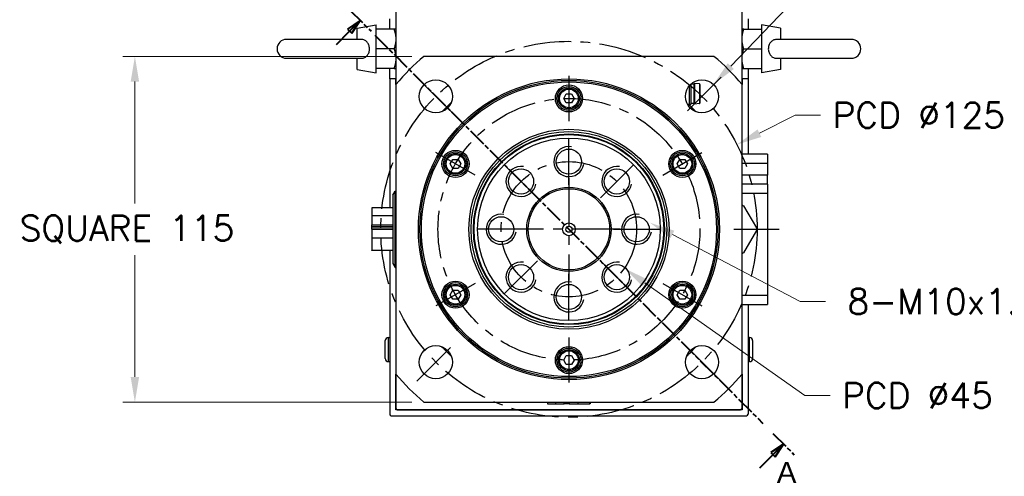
# Model space of a CAD drawing. Extents: x 22980 to 24665, y -1873 to -685.
# Tile 7 of 22: x 24159 to 24486, y -1531 to -1379. Entities that reach past the tile are written whole.
import ezdxf

# ---------------------------------------------------------------- set-up
doc = ezdxf.new("R2010")
doc.units = 0
doc.header["$LTSCALE"] = 25.4
doc.linetypes.add('CENTER', pattern=[2, 1.25, -0.25, 0.25, -0.25])
doc.linetypes.add('CHAIN', pattern=[0.3543, 0.2362, -0.0295, 0.0591, -0.0295])
doc.layers.get('0').update_dxf_attribs({"linetype": 'CONTINUOUS'})
doc.layers.get('Defpoints').update_dxf_attribs({"linetype": 'CONTINUOUS'})
doc.layers.add('ATA-CENTER', color=133, linetype='CENTER')
doc.layers.add('ATA-DIM', color=252, linetype='CONTINUOUS', lineweight=25)
doc.layers.add('ATA-SECTION', color=3, linetype='CHAIN', lineweight=40)
doc.styles.get("Standard").update_dxf_attribs({"font": 'simplex.shx'})
doc.styles.add('주 문자 (ISO)', font='arial.ttf')
doc.dimstyles.new('ata_A1', dxfattribs={"dimtxt": 4.2, "dimasz": 4.2, "dimexe": 2, "dimexo": 2, "dimgap": 2, "dimtad": 0, "dimtih": 1, "dimtoh": 1, "dimdec": 6, "dimdsep": 46, "dimtxsty": 'Standard', "dimcen": 0, "dimclrd": 252, "dimclre": 252, "dimclrt": 4, "dimadec": 6, "dimazin": 2, "dimtfac": 1, "dimtdec": 6, "dimtofl": 0, "dimtmove": 0, "dimatfit": 3, "dimfxl": 0, "dimtolj": 1, "dimtzin": 0, "dimlwd": 0, "dimlwe": 0, "dimarcsym": 0})

# ---------------------------------------------------------------- blocks, each defined once
blk = doc.blocks.new('*D19145')
at = {"layer": 'ATA-DIM', "color": 252, "lineweight": 0}
for p, q in [((24289.46, -1391.24), (24193.44, -1391.24)), ((24197.44, -1399.64), (24197.44, -1440.16)), ((24197.44, -1497.84), (24197.44, -1457.32)), ((24289.46, -1506.24), (24193.44, -1506.24))]:
    blk.add_line(p, q, dxfattribs=at)
at = {"layer": 'ATA-DIM', "color": 252}
for points in [[(24198.84, -1399.64), (24196.04, -1399.64), (24197.44, -1391.24)], [(24196.04, -1497.84), (24198.84, -1497.84), (24197.44, -1506.24)]]:
    blk.add_solid(points, dxfattribs=at)
at = {"layer": 'Defpoints', "color": 0}
for p in [(24293.46, -1391.24), (24197.44, -1506.24), (24293.46, -1506.24)]:
    blk.add_point(p, dxfattribs=at)
at = {"layer": 'ATA-DIM', "color": 4, "ltscale": 0.2, "insert": (24159.18, -1444.16), "char_height": 8.4, "attachment_point": 1}
blk.add_mtext('\\A1;SQUARE 115', dxfattribs=at)
blk = doc.blocks.new('*D19157')
at = {"layer": 'ATA-DIM', "color": 252, "lineweight": 0}
for p, q in [((24418.43, -1472.74), (24375.98, -1450.47)), ((24426.84, -1472.74), (24418.43, -1472.74))]:
    blk.add_line(p, q, dxfattribs=at)
at = {"layer": 'ATA-DIM', "color": 252}
blk.add_solid([(24376.63, -1449.23), (24375.32, -1451.71), (24368.54, -1446.56)], dxfattribs=at)
at = {"layer": 'Defpoints', "color": 0}
for p in [(24359.68, -1441.92), (24368.54, -1446.56)]:
    blk.add_point(p, dxfattribs=at)
at = {"layer": 'ATA-DIM', "color": 4, "ltscale": 0.2, "insert": (24483.63, -1472.74), "char_height": 8.4, "attachment_point": 5}
blk.add_mtext('8-M10x1.5 DP25', dxfattribs=at)
blk = doc.blocks.new('*D19156')
at = {"layer": 'ATA-DIM', "color": 252, "lineweight": 0}
for p, q in [((24416.82, -1372.01), (24395.39, -1394.49)), ((24425.24, -1372.01), (24416.82, -1372.01))]:
    blk.add_line(p, q, dxfattribs=at)
at = {"layer": 'ATA-DIM', "color": 252}
blk.add_solid([(24394.38, -1393.52), (24396.41, -1395.45), (24389.6, -1400.56)], dxfattribs=at)
at = {"layer": 'Defpoints', "color": 0}
for p in [(24389.6, -1400.56), (24382.01, -1408.53)]:
    blk.add_point(p, dxfattribs=at)
at = {"layer": 'ATA-DIM', "color": 4, "ltscale": 0.2, "insert": (24467.42, -1372.01), "char_height": 8.4, "attachment_point": 5}
blk.add_mtext('4-%%c11 THRU', dxfattribs=at)
blk = doc.blocks.new('*D19147')
at = {"layer": 'ATA-DIM', "color": 252, "lineweight": 0}
for p, q in [((24419.94, -1503.99), (24366.86, -1466.55)), ((24428.34, -1503.99), (24419.94, -1503.99))]:
    blk.add_line(p, q, dxfattribs=at)
at = {"layer": 'ATA-DIM', "color": 252}
blk.add_solid([(24367.67, -1465.41), (24366.05, -1467.69), (24360, -1461.71)], dxfattribs=at)
at = {"layer": 'Defpoints', "color": 0}
for p in [(24323.22, -1435.77), (24360, -1461.71)]:
    blk.add_point(p, dxfattribs=at)
at = {"layer": 'ATA-DIM', "color": 4, "ltscale": 0.2, "insert": (24432.34, -1499.79), "char_height": 8.4, "attachment_point": 1}
blk.add_mtext('\\A1;PCD %%c45', dxfattribs=at)
blk = doc.blocks.new('*D19146')
at = {"layer": 'ATA-DIM', "color": 252, "lineweight": 0}
for p, q in [((24416.8, -1410.77), (24404.9, -1416.78)), ((24425.2, -1410.77), (24416.8, -1410.77))]:
    blk.add_line(p, q, dxfattribs=at)
at = {"layer": 'ATA-DIM', "color": 252}
blk.add_solid([(24404.27, -1415.53), (24405.53, -1418.03), (24397.4, -1420.57)], dxfattribs=at)
at = {"layer": 'Defpoints', "color": 0}
for p in [(24397.4, -1420.57), (24285.82, -1476.91)]:
    blk.add_point(p, dxfattribs=at)
at = {"layer": 'ATA-DIM', "color": 4, "ltscale": 0.2, "insert": (24429.2, -1406.57), "char_height": 8.4, "attachment_point": 1}
blk.add_mtext('\\A1;PCD %%c125', dxfattribs=at)

msp = doc.modelspace()

# ---------------------------------------------------------------- linework, layer by layer
for p, q in [((24284.1090938, -1269.2400297), (24284.1090938, -1400.586629)), ((24399.1090938, -1400.586629), (24399.1090938, -1269.2400297)), ((24282.1090938, -1382.2400297), (24282.1090938, -1378.7400297)), ((24401.1090938, -1378.7400297), (24401.1090938, -1382.2400297)), ((24271.3090938, -1381.8508897), (24277.6090938, -1380.7400297)), ((24271.3090938, -1385.5900297), (24271.3090938, -1381.8508897)), ((24277.6090938, -1396.7400297), (24277.6090938, -1380.7400297)), ((24283.5285372, -1382.2400297), (24277.6090938, -1382.2400297)), ((24399.6896504, -1382.2400297), (24405.6090938, -1382.2400297)), ((24411.9090938, -1381.8508897), (24405.6090938, -1380.7400297)), ((24405.6090938, -1380.7400297), (24405.6090938, -1396.7400297)), ((24411.9090938, -1381.8508897), (24411.9090938, -1385.5900297)), ((24272.4708418, -1385.5900297), (24247.8090938, -1385.5900297)), ((24435.4090938, -1385.5900297), (24410.7473458, -1385.5900297)), ((24283.5285372, -1388.7400297), (24277.6090938, -1388.7400297)), ((24399.6896504, -1388.7400297), (24405.6090938, -1388.7400297)), ((24247.8090938, -1391.8900297), (24272.4708418, -1391.8900297)), ((24271.3090938, -1395.6291698), (24271.3090938, -1391.8900297)), ((24389.7624945, -1391.2400297), (24293.4556931, -1391.2400297)), ((24410.7473458, -1391.8900297), (24435.4090938, -1391.8900297)), ((24411.9090938, -1391.8900297), (24411.9090938, -1395.6291698)), ((24271.3090938, -1395.6291698), (24277.6090938, -1396.7400297)), ((24283.5285372, -1395.2400297), (24277.6090938, -1395.2400297)), ((24282.1090938, -1398.7400297), (24282.1090938, -1395.2400297)), ((24399.6896504, -1395.2400297), (24405.6090938, -1395.2400297)), ((24401.1090938, -1395.2400297), (24401.1090938, -1398.7400297)), ((24411.9090938, -1395.6291698), (24405.6090938, -1396.7400297)), ((24282.1090938, -1398.7400297), (24282.1090938, -1441.6510725)), ((24284.1090938, -1398.7400297), (24282.1090938, -1398.7400297)), ((24284.1090938, -1400.586629), (24284.1090938, -1398.7400297)), ((24399.1090938, -1398.7400297), (24399.1090938, -1400.586629)), ((24401.1090938, -1398.7400297), (24399.1090938, -1398.7400297)), ((24401.1090938, -1398.7400297), (24401.1090938, -1423.7400297)), ((24284.1090938, -1400.586629), (24284.1090938, -1496.8934304)), ((24381.4955938, -1401.1262147), (24381.4955938, -1407.6900297)), ((24382.1090938, -1400.4711682), (24382.1090938, -1407.0765297)), ((24383.1090938, -1400.4400297), (24382.1437333, -1400.4400297)), ((24383.1090938, -1400.4400297), (24383.3590938, -1400.2400297)), ((24383.1090938, -1400.4400297), (24383.1090938, -1406.9400297)), ((24384.93181, -1400.419824), (24383.3590938, -1400.2400297)), ((24383.3590938, -1400.2400297), (24383.3590938, -1407.1400297)), ((24384.93181, -1400.419824), (24384.93181, -1406.9602355)), ((24385.1090938, -1400.6185297), (24385.1090938, -1406.7615297)), ((24399.1090938, -1496.8934304), (24399.1090938, -1400.586629)), ((24339.877043, -1405.2400297), (24340.7430684, -1403.7400297)), ((24340.7430684, -1406.7400297), (24339.877043, -1405.2400297)), ((24340.7430684, -1403.7400297), (24342.4751192, -1403.7400297)), ((24342.4751192, -1403.7400297), (24343.3411446, -1405.2400297)), ((24343.3411446, -1405.2400297), (24342.4751192, -1406.7400297)), ((24342.4751192, -1406.7400297), (24340.7430684, -1406.7400297)), ((24380.9276046, -1407.0910297), (24382.0945938, -1407.0910297)), ((24381.4955938, -1407.6900297), (24381.2905998, -1407.6900297)), ((24382.1090938, -1407.0765297), (24381.4955938, -1407.6900297)), ((24383.1090938, -1406.9400297), (24382.1090938, -1406.9400297)), ((24383.1090938, -1406.9400297), (24383.3590938, -1407.1400297)), ((24384.93181, -1406.9602355), (24383.3590938, -1407.1400297)), ((24302.2049379, -1426.9900297), (24303.0709633, -1425.4900297)), ((24303.0709633, -1425.4900297), (24304.8030141, -1425.4900297)), ((24304.8030141, -1425.4900297), (24305.6690395, -1426.9900297)), ((24377.5491481, -1426.9900297), (24378.4151735, -1425.4900297)), ((24378.4151735, -1425.4900297), (24380.1472243, -1425.4900297)), ((24380.1472243, -1425.4900297), (24381.0132497, -1426.9900297)), ((24407.6090938, -1423.7400297), (24399.1090938, -1423.7400297)), ((24407.6090938, -1423.7400297), (24407.6090938, -1426.7400297)), ((24303.0709633, -1428.4900297), (24302.2049379, -1426.9900297)), ((24304.8030141, -1428.4900297), (24303.0709633, -1428.4900297)), ((24305.6690395, -1426.9900297), (24304.8030141, -1428.4900297)), ((24378.4151735, -1428.4900297), (24377.5491481, -1426.9900297)), ((24380.1472243, -1428.4900297), (24378.4151735, -1428.4900297)), ((24381.0132497, -1426.9900297), (24380.1472243, -1428.4900297)), ((24399.1090938, -1426.7400297), (24407.6090938, -1426.7400297)), ((24407.6090938, -1426.7400297), (24407.6090938, -1430.7400297)), ((24407.6090938, -1430.7400297), (24399.1090938, -1430.7400297)), ((24407.6090938, -1433.7400297), (24407.6090938, -1430.7400297)), ((24407.6090938, -1433.7400297), (24399.1090938, -1433.7400297)), ((24407.6090938, -1433.7400297), (24407.6090938, -1436.7400297)), ((24283.1090938, -1437.4148407), (24283.9028413, -1436.0400297)), ((24283.1090938, -1437.4148407), (24283.1090938, -1460.0652187)), ((24283.9028413, -1436.0400297), (24284.1090938, -1436.0400297)), ((24283.9028413, -1461.4400297), (24283.9028413, -1436.0400297)), ((24399.1090938, -1436.7400297), (24407.6090938, -1436.7400297)), ((24407.6090938, -1436.7400297), (24407.6090938, -1470.7400297)), ((24276.1090938, -1441.6510725), (24276.1090938, -1444.2739433)), ((24283.1090938, -1441.6510725), (24276.1090938, -1441.6510725)), ((24399.6090938, -1440.9458011), (24403.8590938, -1448.307017)), ((24276.1090938, -1444.2739433), (24276.1090938, -1447.2076497)), ((24283.1090938, -1444.2739433), (24276.1090938, -1444.2739433)), ((24276.1090938, -1447.2076497), (24283.1090938, -1447.2076497)), ((24276.1090938, -1447.8544215), (24276.1090938, -1447.2076497)), ((24276.1090938, -1448.0359715), (24276.1090938, -1447.8544215)), ((24276.1090938, -1447.8544215), (24283.1090938, -1447.8544215)), ((24276.1090938, -1448.6827432), (24276.1090938, -1448.0359715)), ((24283.1090938, -1448.0359715), (24276.1090938, -1448.0359715)), ((24283.1090938, -1448.6827432), (24276.1090938, -1448.6827432)), ((24276.1090938, -1448.7973162), (24276.1090938, -1451.7310227)), ((24283.1090938, -1448.7973162), (24276.1090938, -1448.7973162)), ((24282.1090938, -1448.6827432), (24282.1090938, -1448.7973162)), ((24283.1090938, -1451.7310227), (24276.1090938, -1451.7310227)), ((24276.1090938, -1451.7310227), (24276.1090938, -1455.6474369)), ((24403.8590938, -1449.1730425), (24399.6090938, -1456.5342583)), ((24276.1090938, -1455.8289869), (24276.1090938, -1455.6474369)), ((24276.1090938, -1455.6474369), (24283.1090938, -1455.6474369)), ((24283.1090938, -1455.8289869), (24276.1090938, -1455.8289869)), ((24282.1090938, -1455.8289869), (24282.1090938, -1510.2400297)), ((24283.1090938, -1460.0652187), (24283.9028413, -1461.4400297)), ((24283.9028413, -1461.4400297), (24284.1090938, -1461.4400297)), ((24302.2049379, -1470.4900297), (24303.0709633, -1468.9900297)), ((24303.0709633, -1471.9900297), (24302.2049379, -1470.4900297)), ((24303.0709633, -1468.9900297), (24304.8030141, -1468.9900297)), ((24304.8030141, -1468.9900297), (24305.6690395, -1470.4900297)), ((24305.6690395, -1470.4900297), (24304.8030141, -1471.9900297)), ((24377.5491481, -1470.4900297), (24378.4151735, -1468.9900297)), ((24378.4151735, -1471.9900297), (24377.5491481, -1470.4900297)), ((24378.4151735, -1468.9900297), (24380.1472243, -1468.9900297)), ((24380.1472243, -1468.9900297), (24381.0132497, -1470.4900297)), ((24381.0132497, -1470.4900297), (24380.1472243, -1471.9900297)), ((24407.6090938, -1470.7400297), (24399.1090938, -1470.7400297)), ((24407.6090938, -1470.7400297), (24407.6090938, -1473.7400297)), ((24304.8030141, -1471.9900297), (24303.0709633, -1471.9900297)), ((24380.1472243, -1471.9900297), (24378.4151735, -1471.9900297)), ((24399.1090938, -1473.7400297), (24407.6090938, -1473.7400297)), ((24401.1090938, -1473.7400297), (24401.1090938, -1510.2400297)), ((24281.6090938, -1484.7400297), (24282.1090938, -1484.7400297)), ((24281.6090938, -1484.7400297), (24281.6090938, -1492.7400297)), ((24401.6090938, -1484.7400297), (24401.1090938, -1484.7400297)), ((24401.6090938, -1492.7400297), (24401.6090938, -1484.7400297)), ((24280.6090938, -1491.7400297), (24280.6090938, -1485.7400297)), ((24402.6090938, -1485.7400297), (24402.6090938, -1491.7400297)), ((24339.877043, -1492.2400297), (24340.7430684, -1490.7400297)), ((24340.7430684, -1490.7400297), (24342.4751192, -1490.7400297)), ((24342.4751192, -1490.7400297), (24343.3411446, -1492.2400297)), ((24281.6090938, -1492.7400297), (24282.1090938, -1492.7400297)), ((24340.7430684, -1493.7400297), (24339.877043, -1492.2400297)), ((24342.4751192, -1493.7400297), (24340.7430684, -1493.7400297)), ((24343.3411446, -1492.2400297), (24342.4751192, -1493.7400297)), ((24401.6090938, -1492.7400297), (24401.1090938, -1492.7400297)), ((24284.1090938, -1508.7400297), (24284.1090938, -1496.8934304)), ((24284.1090938, -1496.8934304), (24284.1090938, -1508.2400297)), ((24399.1090938, -1496.8934304), (24399.1090938, -1508.7400297)), ((24399.1090938, -1508.2400297), (24399.1090938, -1496.8934304)), ((24293.4556931, -1506.2400297), (24389.7624945, -1506.2400297)), ((24334.5201366, -1506.2400297), (24334.5201366, -1506.7400297)), ((24334.5201366, -1506.7400297), (24337.1430073, -1506.7400297)), ((24337.1430073, -1506.2400297), (24337.1430073, -1506.7400297)), ((24337.1430073, -1506.7400297), (24340.0767138, -1506.7400297)), ((24340.0767138, -1506.7400297), (24340.0767138, -1506.2400297)), ((24340.7234856, -1506.7400297), (24340.0767138, -1506.7400297)), ((24340.7234856, -1506.7400297), (24340.7234856, -1506.2400297)), ((24340.9050355, -1506.7400297), (24340.7234856, -1506.7400297)), ((24340.9050355, -1506.2400297), (24340.9050355, -1506.7400297)), ((24341.5518073, -1506.7400297), (24340.9050355, -1506.7400297)), ((24341.5518073, -1506.2400297), (24341.5518073, -1506.7400297)), ((24341.6663803, -1506.2400297), (24341.6663803, -1506.7400297)), ((24341.6663803, -1506.7400297), (24344.6000867, -1506.7400297)), ((24344.6000867, -1506.2400297), (24344.6000867, -1506.7400297)), ((24344.6000867, -1506.7400297), (24348.516501, -1506.7400297)), ((24348.516501, -1506.7400297), (24348.516501, -1506.2400297)), ((24348.698051, -1506.7400297), (24348.516501, -1506.7400297)), ((24348.698051, -1506.2400297), (24348.698051, -1506.7400297)), ((24282.6090938, -1510.7400297), (24400.6090938, -1510.7400297)), ((24284.6090938, -1508.7400297), (24284.1090938, -1508.2400297)), ((24399.1090938, -1508.7400297), (24284.1090938, -1508.7400297)), ((24284.6090938, -1508.7400297), (24398.6090938, -1508.7400297)), ((24399.1090938, -1508.2400297), (24398.6090938, -1508.7400297))]:
    msp.add_line(p, q)
for centre, radius in [((24341.6090938, -1448.7400297), 50), ((24297.41492, -1404.5458559), 5.5), ((24341.6090938, -1448.7400297), 49.5), ((24341.6090938, -1448.7400297), 49), ((24385.8032676, -1404.5458559), 5.5), ((24341.6090938, -1405.2400297), 4.5), ((24341.6090938, -1405.2400297), 4), ((24341.6090938, -1405.2400297), 3.5), ((24341.6090938, -1405.2400297), 3.1), ((24341.6090938, -1448.7400297), 33.25), ((24341.6090938, -1448.7400297), 32.500379), ((24341.6090938, -1448.7400297), 31.7), ((24341.6090938, -1448.7400297), 31.5), ((24341.6090938, -1448.7400297), 30.3452995), ((24303.9369887, -1426.9900297), 4.5), ((24341.6090938, -1426.2400297), 4.188), ((24379.2811989, -1426.9900297), 4.5), ((24303.9369887, -1426.9900297), 4), ((24303.9369887, -1426.9900297), 3.5), ((24303.9369887, -1426.9900297), 3.1), ((24379.2811989, -1426.9900297), 4), ((24379.2811989, -1426.9900297), 3.5), ((24379.2811989, -1426.9900297), 3.1), ((24325.6991912, -1432.8301272), 4.188), ((24357.5189964, -1432.8301272), 4.188), ((24341.6090938, -1448.7400297), 14), ((24341.6090938, -1448.7400297), 13.5), ((24319.1090938, -1448.7400297), 4.188), ((24364.1090938, -1448.7400297), 4.188), ((24341.6090938, -1448.7400297), 2.125), ((24341.6090938, -1448.7400297), 1), ((24325.6991912, -1464.6499323), 4.188), ((24357.5189964, -1464.6499323), 4.188), ((24303.9369887, -1470.4900297), 4.5), ((24303.9369887, -1470.4900297), 4), ((24303.9369887, -1470.4900297), 3.5), ((24303.9369887, -1470.4900297), 3.1), ((24341.6090938, -1471.2400297), 4.188), ((24379.2811989, -1470.4900297), 4.5), ((24379.2811989, -1470.4900297), 4), ((24379.2811989, -1470.4900297), 3.5), ((24379.2811989, -1470.4900297), 3.1), ((24297.41492, -1492.9342036), 5.5), ((24341.6090938, -1492.2400297), 4.5), ((24385.8032676, -1492.9342036), 5.5), ((24341.6090938, -1492.2400297), 4), ((24341.6090938, -1492.2400297), 3.5), ((24341.6090938, -1492.2400297), 3.1)]:
    msp.add_circle(centre, radius)
for centre, radius, start, end in [((24247.8090938, -1388.7400297), 3.15, 90, 270), ((24435.4090938, -1388.7400297), 3.15, 270, 90), ((24341.6090938, -1448.7400297), 75, 129.94450519, 140.05549481), ((24341.6090938, -1448.7400297), 75, 39.94450519, 50.05549481), ((24384.9090938, -1400.6185297), 0.2, 0, 83.478211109), ((24341.6090938, -1448.7400297), 57.5, 132.809946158, 137.190053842), ((24341.6090938, -1448.7400297), 57.5, 42.809946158, 45.819824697), ((24384.9090938, -1406.7615297), 0.2, 276.521788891, 0), ((24341.6090938, -1426.2400297), 5, 80, 350), ((24325.6991912, -1432.8301272), 5, 80, 350), ((24357.5189964, -1432.8301272), 5, 80, 350), ((24319.1090938, -1448.7400297), 5, 80, 350), ((24364.1090938, -1448.7400297), 5, 80, 350), ((24394.6090938, -1448.7400297), 4.625, 346.648815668, 13.351184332), ((24325.6991912, -1464.6499323), 5, 80, 350), ((24357.5189964, -1464.6499323), 5, 80, 350), ((24341.6090938, -1471.2400297), 5, 80, 350), ((24281.6090938, -1485.7400297), 1, 90, 180), ((24401.6090938, -1485.7400297), 1, 0, 90), ((24341.6090938, -1448.7400297), 57.5, 222.809946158, 227.190053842), ((24341.6090938, -1448.7400297), 57.5, 312.809946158, 317.190053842), ((24281.6090938, -1491.7400297), 1, 180, 270), ((24401.6090938, -1491.7400297), 1, 270, 0), ((24341.6090938, -1448.7400297), 75, 219.94450519, 230.05549481), ((24341.6090938, -1448.7400297), 75, 309.94450519, 320.05549481), ((24282.6090938, -1510.2400297), 0.5, 180, 270), ((24400.6090938, -1510.2400297), 0.5, 270, 0)]:
    msp.add_arc(centre, radius, start, end)
for points, weights in [([(24283.5285372, -1382.2400297), (24284.1090938, -1383.9816995), (24284.1090938, -1385.4900297)], [1.01001874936, 1.04314139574, 1]), ([(24284.1090938, -1382.2400297), (24284.1090938, -1382.2400297), (24283.5285372, -1382.2400297)], [1, 1.04314139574, 1.01001874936]), ([(24399.6896504, -1382.2400297), (24399.1090938, -1382.2400297), (24399.1090938, -1382.2400297)], [1.01001874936, 1.04314139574, 1]), ([(24399.1090938, -1385.4900297), (24399.1090938, -1383.9816995), (24399.6896504, -1382.2400297)], [1, 1.04314139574, 1.01001874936]), ([(24284.1090938, -1385.4900297), (24284.1090938, -1386.99836), (24283.5285372, -1388.7400297)], [1, 1.04314139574, 1.01001874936]), ([(24399.6896504, -1388.7400297), (24399.1090938, -1386.99836), (24399.1090938, -1385.4900297)], [1.01001874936, 1.04314139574, 1]), ([(24283.5285372, -1388.7400297), (24284.1090938, -1390.4816995), (24284.1090938, -1391.9900297)], [1.01001874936, 1.04314139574, 1]), ([(24399.1090938, -1391.9900297), (24399.1090938, -1390.4816995), (24399.6896504, -1388.7400297)], [1, 1.04314139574, 1.01001874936]), ([(24284.1090938, -1391.9900297), (24284.1090938, -1393.49836), (24283.5285372, -1395.2400297)], [1, 1.04314139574, 1.01001874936]), ([(24399.6896504, -1395.2400297), (24399.1090938, -1393.49836), (24399.1090938, -1391.9900297)], [1.01001874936, 1.04314139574, 1]), ([(24283.5285372, -1395.2400297), (24284.1090938, -1395.2400297), (24284.1090938, -1395.2400297)], [1.01001874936, 1.04314139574, 1]), ([(24399.1090938, -1395.2400297), (24399.1090938, -1395.2400297), (24399.6896504, -1395.2400297)], [1, 1.04314139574, 1.01001874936])]:
    msp.add_rational_spline(points, weights, degree=2)
for points, knots in [([(24272.4708374, -1391.8900416), (24272.5539446, -1391.8900381), (24272.6368135, -1391.8869332), (24273.0941749, -1391.8518154), (24273.4482594, -1391.7575178), (24274.113818, -1391.4251599), (24274.409739, -1391.1852015), (24274.896896, -1390.5889638), (24275.0823731, -1390.2376624), (24275.3264553, -1389.4727247), (24275.3835003, -1389.0669749), (24275.3659374, -1388.2486332), (24275.2906914, -1387.844553), (24275.0126588, -1387.0999567), (24274.8143773, -1386.7655246), (24274.3168138, -1386.2155405), (24274.0270044, -1386.0003476), (24273.3601731, -1385.692952), (24272.9934133, -1385.6088906), (24272.5619308, -1385.5909606), (24272.5163972, -1385.5900225), (24272.4708345, -1385.5900127)], [-1.1220648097, -1.1220648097, -1.1220648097, -1.1220648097, -1.0965690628, -1.0965690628, -0.9807252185, -0.9807252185, -0.8586322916, -0.8586322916, -0.7353053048, -0.7353053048, -0.6127162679, -0.6127162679, -0.4893775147, -0.4893775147, -0.3679615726, -0.3679615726, -0.2521654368, -0.2521654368, -0.1335841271, -0.1335841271, -0.1196121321, -0.1196121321, -0.1196121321, -0.1196121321]), ([(24410.7473502, -1385.5900179), (24410.664243, -1385.5900213), (24410.5813741, -1385.5931263), (24410.1240127, -1385.6282441), (24409.7699282, -1385.7225416), (24409.1043696, -1386.0548996), (24408.8084486, -1386.294858), (24408.3212916, -1386.8910957), (24408.1358145, -1387.242397), (24407.8917323, -1388.0073347), (24407.8346873, -1388.4130846), (24407.8522502, -1389.2314263), (24407.9274962, -1389.6355064), (24408.2055288, -1390.3801028), (24408.4038103, -1390.7145349), (24408.9013738, -1391.264519), (24409.1911832, -1391.4797119), (24409.8580145, -1391.7871074), (24410.2247743, -1391.8711689), (24410.6562568, -1391.8890989), (24410.7017904, -1391.8900369), (24410.7473531, -1391.8900468)], [-1.1220648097, -1.1220648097, -1.1220648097, -1.1220648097, -1.0965690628, -1.0965690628, -0.9807252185, -0.9807252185, -0.8586322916, -0.8586322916, -0.7353053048, -0.7353053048, -0.6127162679, -0.6127162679, -0.4893775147, -0.4893775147, -0.3679615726, -0.3679615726, -0.2521654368, -0.2521654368, -0.1335841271, -0.1335841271, -0.1196121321, -0.1196121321, -0.1196121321, -0.1196121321]), ([(24399.1090956, -1440.657127), (24399.1515265, -1440.6816245), (24399.1932988, -1440.7057417), (24399.3533933, -1440.7981723), (24399.4810505, -1440.8718753), (24399.6090938, -1440.9458011)], [0.541100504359, 0.541100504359, 0.541100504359, 0.541100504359, 0.55523231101, 0.55523231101, 0.596558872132, 0.596558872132, 0.596558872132, 0.596558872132]), ([(24403.8590938, -1448.307017), (24403.8590938, -1448.4548687), (24403.8590938, -1448.6022745), (24403.8590938, -1448.8777849), (24403.8590938, -1449.0251908), (24403.8590938, -1449.1730424)], [0.513905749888, 0.513905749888, 0.513905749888, 0.513905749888, 0.55523231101, 0.55523231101, 0.596558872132, 0.596558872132, 0.596558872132, 0.596558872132]), ([(24399.6090938, -1456.5342584), (24399.4810505, -1456.6081842), (24399.3533933, -1456.6818871), (24399.1932988, -1456.7743177), (24399.1515265, -1456.798435), (24399.1090956, -1456.8229324)], [0.513905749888, 0.513905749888, 0.513905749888, 0.513905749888, 0.55523231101, 0.55523231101, 0.569364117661, 0.569364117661, 0.569364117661, 0.569364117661])]:
    msp.add_open_spline(points, degree=3, knots=knots)
at = {"layer": 'ATA-CENTER', "ltscale": 0.5}
for p, q in [((24303.778881, -1410.9098169), (24291.0509589, -1398.1818949)), ((24341.6090938, -1397.7400297), (24341.6090938, -1412.7400297)), ((24392.1672287, -1398.1818949), (24379.4393066, -1410.9098169)), ((24341.6090938, -1433.9280297), (24341.6090938, -1418.5520297)), ((24310.4321793, -1430.7400297), (24297.4417982, -1423.2400297)), ((24372.7860083, -1430.7400297), (24385.7763894, -1423.2400297)), ((24331.1354282, -1438.2663641), (24320.2629543, -1427.3938902)), ((24352.0827594, -1438.2663641), (24362.9552333, -1427.3938902)), ((24341.6090938, -1431.7400297), (24341.6090938, -1465.7400297)), ((24326.7970938, -1448.7400297), (24311.4210938, -1448.7400297)), ((24358.6090938, -1448.7400297), (24324.6090938, -1448.7400297)), ((24356.4210938, -1448.7400297), (24371.7970938, -1448.7400297)), ((24396.4003783, -1448.7400297), (24411.4003783, -1448.7400297)), ((24331.1354282, -1459.2136954), (24320.2629543, -1470.0861692)), ((24352.0827594, -1459.2136954), (24362.9552333, -1470.0861692)), ((24341.6090938, -1478.9280297), (24341.6090938, -1463.5520297)), ((24310.4321793, -1466.7400297), (24297.4417982, -1474.2400297)), ((24372.7860083, -1466.7400297), (24385.7763894, -1474.2400297)), ((24341.6090938, -1484.7400297), (24341.6090938, -1499.7400297)), ((24291.0509589, -1499.2981646), (24303.778881, -1486.5702425)), ((24392.1672287, -1499.2981646), (24379.4393066, -1486.5702425))]:
    msp.add_line(p, q, dxfattribs=at)
for radius in [62.5, 43.5, 22.5]:
    msp.add_circle((24341.6090938, -1448.7400297), radius, dxfattribs=at)
at = {"layer": 'ATA-SECTION'}
for p, q in [((24268.7525914, -1375.7743693), (24275.8686393, -1382.901079)), ((24272.3106154, -1379.3377242), (24268.0658586, -1382.1629746)), ((24268.7724358, -1382.8706105), (24272.3106154, -1379.3377242)), ((24269.4790131, -1383.5782464), (24272.3106154, -1379.3377242)), ((24264.3877147, -1387.248772), (24268.7724358, -1382.8706105)), ((24268.0658573, -1382.1629765), (24269.4790119, -1383.5782483)), ((24277.1502261, -1384.1845859), (24406.0679615, -1513.2954736)), ((24409.363131, -1516.5955801), (24416.479179, -1523.7222897)), ((24412.921155, -1520.1589349), (24408.6763982, -1522.9841853)), ((24409.3829755, -1523.6918212), (24412.921155, -1520.1589349)), ((24410.0895528, -1524.3994571), (24412.921155, -1520.1589349)), ((24404.9982544, -1528.0699827), (24409.3829755, -1523.6918212)), ((24408.6763982, -1522.9841853), (24410.0895528, -1524.3994571))]:
    msp.add_line(p, q, dxfattribs=at)
at = {"layer": 'ATA-SECTION', "flags": 128}
for points in [[(24269.4790125, -1383.578249), (24272.3106146, -1379.3377218), (24268.0658579, -1382.1629724), (24269.4790125, -1383.578249)], [(24410.0895486, -1524.3994583), (24412.9211507, -1520.1589264), (24408.676394, -1522.9841865), (24410.0895486, -1524.3994583)]]:
    msp.add_lwpolyline(points, dxfattribs=at)
at = {"layer": 'ATA-SECTION'}
for points in [[(24269.4790125, -1383.578249), (24272.3106146, -1379.3377218), (24268.0658579, -1382.1629724), (24269.4790125, -1383.578249)], [(24410.0895486, -1524.3994583), (24412.9211507, -1520.1589264), (24408.676394, -1522.9841865), (24410.0895486, -1524.3994583)]]:
    msp.add_solid(points, dxfattribs=at)

# ---------------------------------------------------------------- texts
at = {"layer": 'ATA-SECTION', "insert": (24410.6517816, -1533.0766383), "char_height": 6.9999999, "attachment_point": 7, "style": '주 문자 (ISO)'}
msp.add_mtext('A', dxfattribs=at)

# ---------------------------------------------------------------- dimensions: what is measured, and where the dimension line sits
at = {"layer": 'ATA-DIM'}
for p1, p2, text, override, picture, middle in [((24382.0082132, -1408.5267555), (24389.5983221, -1400.5649563), '4-<> THRU', {"dimscale": 2, "dimtp": 0.1, "dimtm": 0.1, "dimtfac": 0.71, "dimtdec": 3, "dimtolj": 0, "dimtzin": 8}, '*D19156', (24467.419995, -1372.0102283)), ((24285.8187007, -1476.9123928), (24397.3994869, -1420.5676667), 'PCD <>', {"dimscale": 2, "dimdec": 3, "dimtol": 0, "dimlim": 0, "dimtp": 0, "dimtm": 0, "dimtfac": 0.857143, "dimtdec": 2, "dimtolj": 1, "dimtzin": 0}, '*D19146', (24459.4004356, -1410.7708085)), ((24323.2224699, -1435.771527), (24359.9957177, -1461.7085324), 'PCD <>', {"dimscale": 2, "dimdec": 3, "dimtol": 0, "dimlim": 0, "dimtp": 0, "dimtm": 0, "dimtfac": 0.857143, "dimtdec": 2, "dimtolj": 1, "dimtzin": 0}, '*D19147', (24459.3487866, -1503.9905593)), ((24359.6814196, -1441.9171648), (24368.536768, -1446.5628946), '8-M10x1.5 DP25', {"dimscale": 2, "dimtp": 0.1, "dimtm": 0.1, "dimtfac": 0.71, "dimtdec": 3, "dimtolj": 0, "dimtzin": 8}, '*D19157', (24483.6329596, -1472.7396429))]:
    dim = msp.add_diameter_dim_2p(p1=p1, p2=p2, text=text, dimstyle='ata_A1', override=override, dxfattribs=at)
    dim.commit()
    dim.dimension.update_dxf_attribs({"geometry": picture, "text_midpoint": middle, "dimtype": 163})
dim = msp.add_linear_dim(base=(24197.4380856, -1506.2400297), p1=(24293.4556931, -1391.2400297), p2=(24293.4556931, -1506.2400297), angle=90, text='SQUARE <>', dimstyle='ata_A1', override={"dimscale": 2, "dimdec": 3, "dimtfac": 0.857143, "dimtdec": 2}, dxfattribs=at)
dim.commit()
dim.dimension.update_dxf_attribs({"geometry": '*D19145', "text_midpoint": (24197.4380856, -1448.7400297), "dimtype": 160})

doc.saveas('drawing.dxf')
